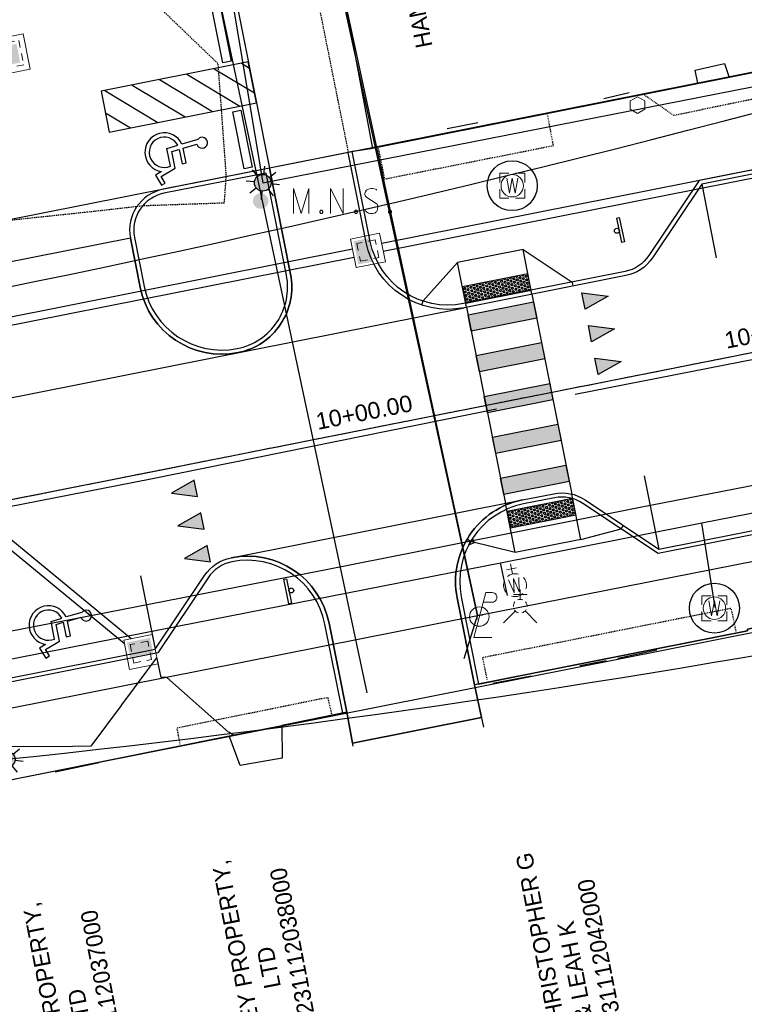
# Model space of a CAD drawing. Header units: feet. Extents: x 1748411 to 1753936, y 447116 to 448712.
# Tile 18 of 35: x 1750516 to 1750603, y 448042 to 448160. Entities that reach past the tile are written whole.
import ezdxf

# ---------------------------------------------------------------- set-up
doc = ezdxf.new("R2010")
doc.units = ezdxf.units.FT
doc.header["$MEASUREMENT"] = 0
for name, pattern in [('CL', [1.9999999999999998, 0.3, -0.15, 1.4, -0.15]), ('conduitpr', [0]), ('drainage01', [1.6, 0.85, -0.75]), ('dsolidcl', [0]), ('elecex', [0]), ('OhDOT_USTN2', [0.10999999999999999, 0.069, -0.04099999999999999]), ('OhDOT_USTN3', [0.22, 0.165, -0.055]), ('OhDOT_USTN5', [0.11, 0.055, -0.055]), ('rowex', [0]), ('waterex', [0])]:
    doc.linetypes.add(name, pattern=pattern)
for name, color, linetype in [('BD_X_Building', 231, 'Continuous'), ('BD_X_Canopy', 2, 'OhDOT_USTN2'), ('DEMO UT_X_Electric_Cells', 1, 'Continuous'), ('DR_P_Cells', 151, 'Continuous'), ('DR_P_Storm_Sewer', 151, 'Continuous'), ('DT_P_Contour_Major', 30, 'Continuous'), ('DT_X_Contour_Major', 132, 'OhDOT_USTN3'), ('LT_P_Conduit', 1, 'conduitpr'), ('LT_P_Poles', 2, 'Continuous'), ('PM_P_CL_Double_Solid', 2, 'dsolidcl'), ('PM_P_Crosswalk', 7, 'Continuous'), ('PM_P_Edge_Line', 7, 'Continuous'), ('PM_P_Parking_Lot_Stall', 7, 'Continuous'), ('PM_X_Surveyed_Line', 1, 'Continuous'), ('PV_P_Curb', 120, 'Continuous'), ('PV_P_Curb_Ramp', 120, 'Continuous'), ('PV_P_EOP', 7, 'Continuous'), ('PV_P_Walk', 231, 'Continuous'), ('PV_X_Driveway', 7, 'OhDOT_USTN5'), ('PV_X_EOP', 7, 'OhDOT_USTN3'), ('RD_X_Cells', 7, 'Continuous'), ('RW_X_CL', 6, 'CL'), ('RW_X_Fee_RW', 6, 'rowex'), ('SH_Text', 7, 'Continuous'), ('SN_P_Signs', 120, 'Continuous'), ('SV_P_Control_Cells_Set', 7, 'Continuous'), ('SV_X_Control_Cells_Found', 7, 'Continuous'), ('UT_X_Electric', 1, 'elecex'), ('UT_X_Misc_Cells', 7, 'Continuous'), ('UT_X_Water', 133, 'waterex'), ('UT_X_Water_Cells', 133, 'Continuous')]:
    doc.layers.add(name, color=color, linetype=linetype)
doc.layers.add('SC_Scratch2', color=1, linetype='Continuous', plot=False)
doc.styles.add('CBUS', font='font31.shx', dxfattribs={"height": 0.1})
doc.styles.add('CoC-LINE', font='romans.shx')
doc.styles.get("Standard").update_dxf_attribs({"font": 'arial.ttf'})
doc.linetypes.add('LITE-SITE-N', pattern='A,0.55,-0.12,["L",CoC-LINE,S=0.07,R=0,X=-0.095,Y=-0.035],0.05', length=0.72)

# ---------------------------------------------------------------- blocks, each defined once
blk = doc.blocks.new('WM')
at = {"layer": 'UT_X_Water_Cells', "color": 133, "linetype": 'Continuous', "lineweight": 0, "flags": 128}
for points in [[(-0.02, 0.075), (-0.075, 0.075), (-0.075, 0.02)], [(0.075, 0.02), (0.075, 0.075), (0.02, 0.075)], [(-0.03333333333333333, 0.045), (-0.01666666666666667, -0.045), (0, 0.045), (0.01666666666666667, -0.045), (0.03333333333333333, 0.045)], [(-0.075, -0.02), (-0.075, -0.075), (-0.02, -0.075)], [(0.02, -0.075), (0.075, -0.075), (0.075, -0.02)]]:
    blk.add_lwpolyline(points, dxfattribs=at)
at = {"layer": 'UT_X_Water_Cells', "color": 133, "linetype": 'Continuous', "lineweight": 0}
blk.add_circle((-1.940255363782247e-14, 0), 0.0675, dxfattribs=at)
blk = doc.blocks.new('PLP')
at = {"layer": 'UT_X_Misc_Cells', "color": 1, "linetype": 'Continuous', "lineweight": 0}
for p, q in [((0.04283333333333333, 0.16), (0.08533333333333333, 0.16)), ((0.02575, 0.09625), (0.08533333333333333, 0.09625))]:
    blk.add_line(p, q, dxfattribs=at)
at = {"layer": 'UT_X_Misc_Cells', "color": 1, "linetype": 'Continuous', "lineweight": 0, "flags": 128}
blk.add_lwpolyline([(0.04283333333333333, 0.16), (-0.0375, -0.14), (0.0825, -0.14)], dxfattribs=at)
at = {"layer": 'UT_X_Misc_Cells', "color": 1, "linetype": 'Continuous', "lineweight": 0}
blk.add_circle((-1.940255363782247e-14, -4.850638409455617e-15), 0.065, dxfattribs=at)
at = {"layer": 'UT_X_Misc_Cells', "color": 1, "linetype": 'Continuous', "lineweight": 0, "extrusion": (0, 0, -1)}
blk.add_arc((-0.08595833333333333, 0.128125), 0.03188112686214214, 88.87669722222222, 271.1233027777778, dxfattribs=at)
blk = doc.blocks.new('*U233', base_point=(1750571.486, 448088.4633, 734.5513999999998))
at = {"color": 0, "linetype": 'ByBlock', "lineweight": -2, "xscale": 17.99963239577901, "yscale": 17.99963239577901, "zscale": 17.99963239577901}
blk.add_blockref('PLP', (1750571.486, 448088.4633, 734.5513999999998), dxfattribs=at)
blk = doc.blocks.new('MNAILS')
at = {"layer": 'SV_P_Control_Cells_Set', "linetype": 'Continuous', "lineweight": 0}
h = blk.add_hatch(color=7, dxfattribs=at)
edge = h.paths.add_edge_path()
edge.add_arc((2.499999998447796e-05, -2.916666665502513e-05), 0.0248708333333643, 0, 360)
at = {"layer": 'SV_P_Control_Cells_Set', "color": 7, "linetype": 'Continuous', "lineweight": 0, "flags": 128}
for points in [[(0.1045201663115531, -0.04002916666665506), (0.1045201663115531, 0.03997083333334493), (0.1298729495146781, -0.04002916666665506), (0.1541234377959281, 0.03997083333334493), (0.1541234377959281, -0.04002916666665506)], [(0.2230211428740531, -0.04002916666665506), (0.2230211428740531, 0.03997083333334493), (0.2643614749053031, -0.04002916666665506), (0.2643614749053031, 0.03997083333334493)], [(0.3718309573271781, 0.03429700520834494), (0.3707286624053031, 0.03555677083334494), (0.3690709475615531, 0.03681653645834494), (0.3641148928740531, 0.03871106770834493), (0.3580479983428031, 0.03997083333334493), (0.3536388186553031, 0.03997083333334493), (0.3519896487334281, 0.03997083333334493), (0.3448204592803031, 0.03807630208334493), (0.3387621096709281, 0.03429700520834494), (0.3348998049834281, 0.02925794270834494), (0.3337975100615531, 0.02421888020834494), (0.3337975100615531, 0.02043958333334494), (0.3348998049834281, 0.01540052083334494), (0.3393089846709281, 0.01099622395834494), (0.3696263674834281, -0.007900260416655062), (0.3723778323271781, -0.01041979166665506), (0.3734801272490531, -0.01293932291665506), (0.3745824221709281, -0.01671861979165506), (0.3745824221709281, -0.02049791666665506), (0.3740355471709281, -0.02427721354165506), (0.3734801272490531, -0.02679674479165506), (0.3723778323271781, -0.02995104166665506), (0.3712755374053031, -0.03247057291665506), (0.3701732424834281, -0.03435533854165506), (0.3685240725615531, -0.03624986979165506), (0.3668663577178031, -0.03750963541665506), (0.3646617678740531, -0.03876940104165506), (0.3630125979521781, -0.03939440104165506), (0.3580479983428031, -0.04002916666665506), (0.3503319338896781, -0.04002916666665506), (0.3453758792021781, -0.03876940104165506), (0.338206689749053, -0.03435533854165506), (0.3337975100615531, -0.03057604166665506)], [(0.1927123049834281, -0.02931627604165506), (0.1954637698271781, -0.02931627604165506), (0.1971214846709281, -0.03057604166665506), (0.1987706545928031, -0.03309557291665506), (0.1987706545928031, -0.03624986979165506), (0.1971214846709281, -0.03876940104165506), (0.1954637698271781, -0.04002916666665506), (0.1927123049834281, -0.04002916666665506), (0.1910545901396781, -0.03876940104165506), (0.1894054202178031, -0.03624986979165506), (0.1894054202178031, -0.03309557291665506), (0.1910545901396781, -0.03057604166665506), (0.1927123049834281, -0.02931627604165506)], [(0.3034886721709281, -0.02931627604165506), (0.3062401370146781, -0.02931627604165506), (0.3078978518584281, -0.03057604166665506), (0.3095470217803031, -0.03309557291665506), (0.3095470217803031, -0.03624986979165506), (0.3078978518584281, -0.03876940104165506), (0.3062401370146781, -0.04002916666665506), (0.3034886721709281, -0.04002916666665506), (0.3018309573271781, -0.03876940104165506), (0.300181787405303, -0.03624986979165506), (0.300181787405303, -0.03309557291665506), (0.3018309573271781, -0.03057604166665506), (0.3034886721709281, -0.02931627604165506)], [(0.4126158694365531, -0.02931627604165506), (0.4153673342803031, -0.02931627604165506), (0.4170250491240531, -0.03057604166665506), (0.4186742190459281, -0.03309557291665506), (0.4186742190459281, -0.03624986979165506), (0.4170250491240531, -0.03876940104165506), (0.4153673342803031, -0.04002916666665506), (0.4126158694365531, -0.04002916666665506), (0.4109581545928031, -0.03876940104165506), (0.4093089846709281, -0.03624986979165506), (0.4093089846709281, -0.03309557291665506), (0.4109581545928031, -0.03057604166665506), (0.4126158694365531, -0.02931627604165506)]]:
    blk.add_lwpolyline(points, dxfattribs=at)
blk = doc.blocks.new('*U164', base_point=(1750545.251, 448138.374, 734.696))
at = {"xscale": 37.50000000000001, "yscale": 37.50000000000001, "zscale": 37.50000000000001}
blk.add_blockref('MNAILS', (1750545.251, 448138.374, 734.696), dxfattribs=at)
blk = doc.blocks.new('POST')
at = {"layer": 'RD_X_Cells', "color": 30, "linetype": 'Continuous', "lineweight": 0, "flags": 128}
blk.add_lwpolyline([(-0.06491666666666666, -0.0375), (0, -0.075), (0.06491666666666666, -0.0375), (0.06491666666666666, 0.0375), (0, 0.075), (-0.06491666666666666, 0.0375), (-0.06491666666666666, -0.0375)], dxfattribs=at)
blk = doc.blocks.new('*U167', base_point=(1750590.475, 448149.8869999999, 734.759))
at = {"layer": 'RD_X_Cells', "color": 0, "linetype": 'ByBlock', "lineweight": -2, "xscale": 13.33333333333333, "yscale": 13.33333333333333, "zscale": 13.33333333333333}
blk.add_blockref('POST', (1750590.475, 448149.8869999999, 734.759), dxfattribs=at)
blk = doc.blocks.new('WGV')
at = {"layer": 'UT_X_Water_Cells', "color": 133, "linetype": 'Continuous', "lineweight": 0}
for p, q in [((0, 0.06999999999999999), (0, 0.1335833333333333)), ((0.03175, 0.1018333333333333), (-0.03183333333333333, 0.1018333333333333))]:
    blk.add_line(p, q, dxfattribs=at)
at = {"layer": 'UT_X_Water_Cells', "color": 133, "linetype": 'Continuous', "lineweight": 0, "flags": 128}
blk.add_lwpolyline([(-0.03183333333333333, 0.041), (-0.01591666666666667, -0.04516666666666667), (0, 0.041), (0.016, -0.04516666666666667), (0.03183333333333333, 0.041)], dxfattribs=at)
at = {"layer": 'UT_X_Water_Cells', "color": 133, "linetype": 'Continuous', "lineweight": 0}
for start, end in [(60.01836111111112, 120.0157416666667), (330.0183611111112, 29.98163888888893), (239.9842583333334, 299.9816388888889)]:
    blk.add_arc((-2.126367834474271e-05, 7.501006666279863e-05), 0.07000065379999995, start, end, dxfattribs=at)
at = {"layer": 'UT_X_Water_Cells', "color": 133, "linetype": 'Continuous', "lineweight": 0, "extrusion": (0, 0, -1)}
blk.add_arc((2.126367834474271e-05, 7.501006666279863e-05), 0.07000065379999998, 330.0183611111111, 29.98163888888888, dxfattribs=at)
blk = doc.blocks.new('*U137', base_point=(1750575.778, 448092.2359999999, 734.155))
at = {"xscale": 19.65515260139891, "yscale": 19.65515260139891, "zscale": 9.827576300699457, "rotation": 12.11455903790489}
blk.add_blockref('WGV', (1750575.778, 448092.2359999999, 734.155), dxfattribs=at)
blk = doc.blocks.new('FH')
at = {"layer": 'UT_X_Water_Cells', "color": 133, "linetype": 'Continuous', "lineweight": 0}
for p, q in [((0.05991666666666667, 0.1031666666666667), (-0.06008333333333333, 0.1031666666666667)), ((-8.333333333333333e-05, 0.06016666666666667), (-8.333333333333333e-05, 0.1461666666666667)), ((-0.04233333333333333, -0.04241666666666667), (-0.1463333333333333, -0.1463333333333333)), ((0.04225, -0.04241666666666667), (0.14625, -0.1463333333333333))]:
    blk.add_line(p, q, dxfattribs=at)
for start, end in [(140.0209916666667, 184.0629333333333), (68.13946111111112, 112.0379833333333), (356.016475, 39.98885277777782), (211.8787722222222, 255.8479305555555), (283.8238944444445, 329.9096694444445)]:
    blk.add_arc((0, 0), 0.06, start, end, dxfattribs=at)
blk = doc.blocks.new('*U138', base_point=(1750576.398, 448089.7139999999, 734.6179999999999))
at = {"xscale": 13.67521367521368, "yscale": 13.67521367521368, "zscale": 13.67521367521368}
blk.add_blockref('FH', (1750576.398, 448089.7139999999, 734.6179999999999), dxfattribs=at)
blk = doc.blocks.new('*U293')
at = {"color": 0}
blk.add_lwpolyline([(-1.864209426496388, -0.8801836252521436), (-0.3051270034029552, -8.726791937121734), (-1.285953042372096, -8.92167724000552), (-2.845035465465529, -1.07506892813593)], close=True, dxfattribs=at)
blk = doc.blocks.new('*U313')
at = {"color": 0}
blk.add_lwpolyline([(-1.864209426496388, -0.8801836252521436), (-0.5000123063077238, -7.745965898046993), (-1.480838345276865, -7.94085120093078), (-2.845035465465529, -1.07506892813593)], close=True, dxfattribs=at)
blk = doc.blocks.new('*U316')
at = {"color": 0}
blk.add_lwpolyline([(-0.01416300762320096, -0.07959263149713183), (-0.04490728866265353, 0.06722286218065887), (-0.0299963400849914, 0.07034532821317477), (0.0007479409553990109, -0.07647016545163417)], close=True, dxfattribs=at)
blk.add_ellipse((0, 0), major_axis=(-0.00573394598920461, -0.01379737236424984), ratio=0.9999999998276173, start_param=0.6002916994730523, end_param=6.883477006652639, dxfattribs=at)
blk = doc.blocks.new('*U317')
at = {"color": 0}
blk.add_lwpolyline([(0.01391906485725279, 0.07963565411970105), (0.04511305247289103, -0.06708494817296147), (0.03021174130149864, -0.07025308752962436), (-0.0009822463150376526, 0.07646751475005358)], close=True, dxfattribs=at)
blk.add_ellipse((0, 0), major_axis=(0.005691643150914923, 0.01381487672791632), ratio=0.9999999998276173, start_param=0.6002916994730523, end_param=6.883477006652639, dxfattribs=at)
blk = doc.blocks.new('*U295')
at = {"color": 0}
for points in [[(-10.94042592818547, -9.639655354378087), (-11.41089489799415, -8.863980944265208), (-9.748735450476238, -7.855833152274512), (-10.14805833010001, -5.846106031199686), (-9.273720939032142, -5.591458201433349), (-8.92895989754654, -7.326584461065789), (-8.420499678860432, -7.225555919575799), (-8.774099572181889, -5.445945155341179), (-7.150330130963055, -4.973027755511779, 4.260145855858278), (-7.048000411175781, -4.40328549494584), (-8.93961243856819, -4.954211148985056, 1.676190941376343), (-11.39252514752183, -8.246537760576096), (-12.12297682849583, -8.689577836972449), (-11.38366844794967, -9.908494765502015)], [(-9.444847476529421, -5.101359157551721, 2.30371549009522), (-10.32793661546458, -7.600834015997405), (-10.74909415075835, -5.481216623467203)]]:
    blk.add_lwpolyline(points, format="xyb", close=True, dxfattribs=at)
blk = doc.blocks.new('*U310')
h = blk.add_hatch()
h.set_pattern_fill('HEX', color=0, scale=0.9999999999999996, angle=-0.4128141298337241)
h.set_pattern_definition([(359.5871858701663, (3.999896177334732, -0.02881961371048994), (0.001559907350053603, 0.2165007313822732), [0.125, -0.2499999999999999]), (119.5871858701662, (3.999896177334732, -0.02881961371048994), (-0.1882750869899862, -0.1068994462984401), [0.1249999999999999, -0.2499999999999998]), (59.58718587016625, (4.124892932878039, -0.02972022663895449), (-0.1867151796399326, 0.1096012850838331), [0.1249999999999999, -0.2499999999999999])])
h.paths.add_polyline_path([(0, 0), (7.999792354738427, -0.05763922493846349), (8.01420216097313, 1.942308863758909), (0.01440980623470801, 1.999948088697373)])
at = {"color": 0}
blk.add_lwpolyline([(0, 0), (7.999792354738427, -0.05763922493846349), (8.01420216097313, 1.942308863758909), (0.01440980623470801, 1.999948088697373)], close=True, dxfattribs=at)
blk = doc.blocks.new('LITE-POLE-N')
blk.add_hatch(color=256).paths.add_polyline_path([(1, 0, 1), (-1, 0, 1)])
for p, q in [((-1.414213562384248, 1.414213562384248), (-0.7071067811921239, 0.7071067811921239)), ((0, 1.999999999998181), (0, 0.9999999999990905)), ((0.70710694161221, 0.7071066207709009), (1.414213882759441, 1.414213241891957)), ((-1.000000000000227, -2.265460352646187e-07), (-2.000000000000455, -4.539060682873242e-07)), ((-0.7071066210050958, -0.7071069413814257), (-1.414213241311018, -1.414213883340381)), ((0, -0.9999999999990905), (0, -2.000000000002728)), ((0.7071067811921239, -0.7071067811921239), (1.414213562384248, -1.414213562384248)), ((1.000000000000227, -2.268961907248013e-07), (2.000000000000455, -4.53205757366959e-07))]:
    blk.add_line(p, q)
blk.add_circle((0, 0), 1)
blk = doc.blocks.new('CB3A-P')
at = {"layer": 'Defpoints', "color": 20, "linetype": 'drainage01', "lineweight": 0}
blk.add_lwpolyline([(1.083331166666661, 1.12499774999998), (-1.083331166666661, 1.12499774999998), (-1.083331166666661, -1.12499774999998), (1.083331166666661, -1.12499774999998), (1.083331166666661, 1.12499774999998)], close=True, dxfattribs=at)
at = {"layer": 'DR_P_Cells', "color": 151, "linetype": 'Continuous', "lineweight": 13, "flags": 128}
blk.add_lwpolyline([(-1.749996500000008, 1.791663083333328), (1.749996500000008, 1.791663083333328), (1.749996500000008, -1.791663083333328), (-1.749996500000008, -1.791663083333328), (-1.749996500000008, 1.791663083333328)], close=True, dxfattribs=at)
at = {"layer": 'DR_P_Cells', "color": 151, "linetype": 'Continuous', "lineweight": 0, "extrusion": (0, 0, -1)}
blk.add_solid([(1.416663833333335, 0.3749992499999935), (-1.416663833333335, 0.3749992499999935), (1.416663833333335, -1.458330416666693), (-1.416663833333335, -1.458330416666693)], dxfattribs=at)
blk = doc.blocks.new('CB23-P')
at = {"layer": 'Defpoints', "color": 20, "linetype": 'drainage01', "lineweight": 0}
blk.add_lwpolyline([(-1.499996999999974, 1.499580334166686), (1.499997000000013, 1.499580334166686), (1.499997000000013, -1.50041366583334), (-1.499996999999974, -1.50041366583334), (-1.499996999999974, 1.499580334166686)], close=True, dxfattribs=at)
at = {"layer": 'DR_P_Cells', "color": 151, "linetype": 'Continuous', "lineweight": 13, "flags": 128}
blk.add_lwpolyline([(-2.166662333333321, 2.166245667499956), (2.16666233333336, 2.166245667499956), (2.16666233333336, -2.167078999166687), (-2.166662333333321, -2.167078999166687), (-2.166662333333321, 2.166245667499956)], close=True, dxfattribs=at)
at = {"layer": 'DR_P_Cells', "color": 151, "linetype": 'Continuous', "lineweight": 0, "extrusion": (0, 0, -1)}
blk.add_solid([(1.14583104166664, 1.145414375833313), (-1.145831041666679, 1.145414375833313), (1.14583104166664, -1.146247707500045), (-1.145831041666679, -1.146247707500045)], dxfattribs=at)

msp = doc.modelspace()

# ---------------------------------------------------------------- hatches: boundary and pattern name
at = {"layer": 'PM_P_Crosswalk'}
h = msp.add_hatch(color=256, dxfattribs=at)
h.dxf.hatch_style = 1
h.paths.add_polyline_path([(1750578.375164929, 448124.3080690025), (1750570.528556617, 448122.7489865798), (1750570.138786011, 448124.7106386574), (1750577.985394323, 448126.2697210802)])
h = msp.add_hatch(color=256, dxfattribs=at)
h.dxf.hatch_style = 1
h.paths.add_polyline_path([(1750580.324017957, 448114.4998086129), (1750572.477409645, 448112.9407261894), (1750572.087639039, 448114.9023782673), (1750579.934247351, 448116.4614606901)])
h.paths.add_polyline_path([(1750579.349591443, 448119.4039388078), (1750571.502983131, 448117.8448563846), (1750571.113212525, 448119.8065084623), (1750578.959820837, 448121.365590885)])
h = msp.add_hatch(color=256, dxfattribs=at)
h.dxf.hatch_style = 1
h.paths.add_polyline_path([(1750582.272870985, 448104.6915482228), (1750574.426262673, 448103.1324658), (1750574.036492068, 448105.0941178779), (1750581.883100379, 448106.6532003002)])
h.paths.add_polyline_path([(1750581.298444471, 448109.5956784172), (1750573.451836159, 448108.0365959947), (1750573.062065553, 448109.9982480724), (1750580.908673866, 448111.5573304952)])
at = {"layer": 'PM_P_Parking_Lot_Stall'}
h = msp.add_hatch(dxfattribs=at)
h.set_pattern_fill('ANSI31', color=256, scale=18, angle=104)
h.set_pattern_definition([(149, (0, 0), (-1.158835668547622, -1.928626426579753), [])])
h.paths.add_polyline_path([(1750543.764242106, 448155.0723936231), (1750526.109373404, 448151.5644581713), (1750527.083799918, 448146.6603279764), (1750544.73866862, 448150.1682634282)])
at = {"layer": 'SH_Text'}
h = msp.add_hatch(color=256, dxfattribs=at)
h.dxf.hatch_style = 1
h.paths.add_polyline_path([(1750586.933061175, 448126.9460689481), (1750584.185468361, 448125.3805870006), (1750583.795697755, 448127.3422390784)])
h = msp.add_hatch(color=256, dxfattribs=at)
h.dxf.hatch_style = 1
h.paths.add_polyline_path([(1750587.712602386, 448123.0227647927), (1750584.965009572, 448121.4572828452), (1750584.575238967, 448123.418934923)])
h = msp.add_hatch(color=256, dxfattribs=at)
h.dxf.hatch_style = 1
h.paths.add_polyline_path([(1750588.492143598, 448119.0994606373), (1750585.744550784, 448117.5339786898), (1750585.354780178, 448119.4956307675)])
h = msp.add_hatch(color=256, dxfattribs=at)
h.dxf.hatch_style = 1
h.paths.add_polyline_path([(1750534.54031193, 448103.2817534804), (1750537.67767535, 448102.8855833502), (1750537.287904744, 448104.8472354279)])
h = msp.add_hatch(color=256, dxfattribs=at)
h.dxf.hatch_style = 1
h.paths.add_polyline_path([(1750535.319853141, 448099.3584493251), (1750538.457216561, 448098.9622791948), (1750538.067445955, 448100.9239312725)])
h = msp.add_hatch(color=256, dxfattribs=at)
h.dxf.hatch_style = 1
h.paths.add_polyline_path([(1750536.099394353, 448095.4351451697), (1750539.236757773, 448095.0389750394), (1750538.846987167, 448097.0006271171)])

# ---------------------------------------------------------------- linework, layer by layer
at = {"color": 7, "linetype": 'Continuous', "lineweight": -3, "flags": 128}
msp.add_lwpolyline([(1749575.901489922, 447923.1229830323), (1750278.466880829, 448054.4235314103), (1750351.0686414, 448069.8854826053), (1750790.007110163, 448157.1003943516, 0.00409262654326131), (1750793.213049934, 448157.7647211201), (1750938.258554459, 448189.0610228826, 0.01292986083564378), (1750948.308282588, 448191.5029956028), (1751026.944275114, 448212.7782244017)], format="xyb", dxfattribs=at)
at = {"layer": 'BD_X_Building', "flags": 128}
for points in [[(1750553.49, 448202.958), (1750547.995, 448201.8979999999), (1750558.683, 448144.6709999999)], [(1750622.151, 448086.8219999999), (1750621.434, 448090.221), (1750619.855, 448090.3169999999), (1750619.827, 448090.097), (1750603.666, 448086.965), (1750603.658, 448086.7559999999), (1750570.909, 448080.2569999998)], [(1750570.909, 448080.2569999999), (1750571.992, 448075.199)], [(1750555.583217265, 448076.9678403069), (1750547.771, 448075.3739999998), (1750547.838, 448071.4509999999)], [(1750556.344, 448072.9069999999), (1750555.583, 448076.9689999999)], [(1750469.038, 448059.5490000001), (1750541.483, 448074.1459999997)], [(1750547.838, 448071.4509999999), (1750542.801, 448070.5809999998), (1750541.483, 448074.1459999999)]]:
    msp.add_lwpolyline(points, dxfattribs=at)
at = {"layer": 'BD_X_Building'}
for points in [[(1750597.706, 448152.5180000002), (1750597.399999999, 448154.0890000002), (1750600.904999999, 448154.889), (1750601.435, 448153.3190000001)], [(1750586.422, 448150.6859999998), (1750589.473999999, 448151.3930000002)], [(1750571.33, 448147.781), (1750567.639, 448147.051)], [(1750588.106, 448083.477), (1750592.797999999, 448084.4569999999)], [(1750583.566, 448082.5959999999), (1750586.707, 448083.2039999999)], [(1750573.120999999, 448080.4539999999), (1750577.697, 448081.3480000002)], [(1750520.571, 448069.8279999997), (1750525.851, 448070.9440000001)]]:
    msp.add_lwpolyline(points, dxfattribs=at)
at = {"layer": 'BD_X_Canopy', "flags": 128}
for points in [[(1750623.461999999, 448157.7859999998), (1750621.572, 448154.1830000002), (1750594.841, 448148.639), (1750591.329, 448151.0729999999)], [(1750579.648, 448148.764), (1750580.35, 448144.9890000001), (1750560.147, 448140.9869999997), (1750559.381999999, 448144.7310000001)], [(1750572.432, 448080.8959999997), (1750571.901, 448083.5600000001), (1750601.684, 448089.4810000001), (1750602.267, 448086.7110000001)], [(1750553.79, 448076.7599999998), (1750553.325999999, 448078.7369999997), (1750535.194, 448075.0759999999), (1750535.549000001, 448073.1179999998)]]:
    msp.add_lwpolyline(points, dxfattribs=at)
at = {"layer": 'DR_P_Storm_Sewer', "color": 151, "linetype": 'Continuous', "lineweight": -3}
for p, q in [((1750659.387547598, 448153.0672652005), (1750559.770104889, 448133.2758468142)), ((1750659.564589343, 448152.0828941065), (1750559.965716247, 448132.2951650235)), ((1750556.255487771, 448132.5774916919), (1750490.600476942, 448119.5301233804)), ((1750556.451099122, 448131.5968099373), (1750490.795362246, 448118.5492973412)), ((1750528.898270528, 448085.1841863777), (1750490.135029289, 448117.1011255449)), ((1750529.724068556, 448085.7995993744), (1750490.960827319, 448117.7165385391))]:
    msp.add_line(p, q, dxfattribs=at)
at = {"layer": 'DT_P_Contour_Major', "color": 30, "linetype": 'Continuous', "lineweight": -3, "elevation": 735, "flags": 128}
msp.add_lwpolyline([(1750570.419595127, 448097.5125775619), (1750570.417305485, 448097.5087611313), (1750570.287008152, 448097.2345192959), (1750570.273547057, 448097.2094558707), (1750570.204109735, 448097.0296476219), (1750570.507528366, 448097.1889996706), (1750570.898585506, 448097.3793562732), (1750570.675790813, 448097.8365046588), (1750570.419595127, 448097.5125775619)], close=True, dxfattribs=at)
msp.add_lwpolyline([(1750541.996936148, 448074.1403858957), (1750541.996368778, 448074.1413309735), (1750541.942284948, 448074.2314193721), (1750541.519696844, 448074.5527536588), (1750541.369687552, 448074.5828556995), (1750534.006389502, 448081.1613647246), (1750533.318065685, 448081.1295992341), (1750532.813870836, 448083.4368702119), (1750532.724966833, 448083.4609282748), (1750532.706122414, 448083.4660281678), (1750530.75031646, 448080.8289909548), (1750529.379963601, 448078.9813447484), (1750528.526694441, 448077.8308665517), (1750528.526648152, 448077.8307175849), (1750528.526629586, 448077.8306578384), (1750528.51406121, 448077.790210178), (1750524.857347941, 448072.8834206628), (1750522.67940453, 448072.8672489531), (1750514.676879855, 448072.807828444)], dxfattribs=at)
at = {"layer": 'DT_X_Contour_Major', "color": 132, "linetype": 'OhDOT_USTN3', "lineweight": -3, "elevation": 735, "flags": 128}
msp.add_lwpolyline([(1750360.611864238, 448256.5726953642), (1750337.98326572, 448251.3100608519), (1750338.043616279, 448251.2847790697), (1750338.28295, 448251.17305), (1750355.702729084, 448253.4874581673), (1750367.590747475, 448254.3263686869), (1750375.366833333, 448246.8953333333), (1750377.793529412, 448245.5120294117), (1750379.36365, 448242.0568499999), (1750375.880245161, 448237.0178967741), (1750375.291, 448237.3558981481), (1750374.595151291, 448237.2220756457), (1750342.692777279, 448233.1009297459), (1750338.331, 448229.5941865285), (1750330.365207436, 448219.7690528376), (1750333.807182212, 448199.1345900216), (1750335.276166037, 448179.9813830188), (1750337.515883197, 448160.7363053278), (1750338.638335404, 448151.6335807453), (1750338.336424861, 448146.1391576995), (1750339.558813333, 448137.3280266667), (1750340.277191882, 448132.6297047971), (1750340.820396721, 448129.8824852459), (1750340.857205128, 448129.6314871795), (1750338.960386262, 448128.4827421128), (1750339.084949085, 448112.7583153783), (1750341.008003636, 448111.681010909), (1750341.78884918, 448108.8279606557), (1750344.550260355, 448106.4570887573), (1750344.630358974, 448106.3817948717), (1750345.025375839, 448104.9408107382), (1750345.061146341, 448104.8564878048), (1750345.968671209, 448103.8158006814), (1750346.032713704, 448103.7283242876), (1750347.125208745, 448102.7934019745), (1750347.161210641, 448102.7641807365), (1750347.190819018, 448102.7563987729), (1750348.155769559, 448102.4812916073), (1750348.487030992, 448102.5560072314), (1750349.532811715, 448102.8116192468), (1750350.871428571, 448100.6877919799), (1750352.552838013, 448100.0069697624), (1750353.367559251, 448099.865047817), (1750363.969419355, 448102.3492473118), (1750383.204227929, 448105.6224751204), (1750396.744947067, 448107.6767753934), (1750410.354542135, 448110.6808749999), (1750410.346821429, 448110.8487142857), (1750415.355275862, 448107.9503793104), (1750417.046022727, 448108.4032613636), (1750433.167038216, 448110.6026624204), (1750433.527638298, 448111.7050851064), (1750445.203395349, 448116.1852093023), (1750480.509148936, 448123.0422978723), (1750484.071679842, 448124.527715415), (1750482.955440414, 448124.6264870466), (1750494.329349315, 448127.5376986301), (1750493.6012, 448130.135), (1750499.902532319, 448133.2383916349), (1750501.109669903, 448134.4765242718), (1750502.037656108, 448136.1085022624), (1750512.889272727, 448135.844), (1750525.505270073, 448137.1800729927), (1750531.165673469, 448137.8269387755), (1750540.901490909, 448138.1637), (1750541.123154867, 448141.458699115), (1750540.15179717, 448154.8406745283), (1750520.105268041, 448174.1168419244), (1750519.713, 448176.1281232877), (1750521.284893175, 448216.7254510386), (1750520.365194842, 448221.0639226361), (1750518.7705625, 448230.73678125), (1750514.112243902, 448235.1032357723), (1750483.465925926, 448259.7063703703), (1750479.701072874, 448258.8213643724), (1750478.225948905, 448258.3861824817), (1750477.928233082, 448259.7697969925), (1750471.301114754, 448261.3734098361), (1750468.32875, 448261.2055), (1750432.875139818, 448254.7587234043), (1750425.339882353, 448251.9602941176), (1750397.761676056, 448249.4602816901), (1750409.621608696, 448256.6656521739), (1750430.298468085, 448261.6443617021), (1750444.806744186, 448269.7686899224), (1750464.493043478, 448274.923347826), (1750459.477099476, 448277.0480628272), (1750461.076307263, 448279.8856312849)], dxfattribs=at)
at = {"layer": 'LT_P_Conduit', "linetype": 'LITE-SITE-N'}
msp.add_lwpolyline([(1750472.625, 448261.25), (1750513.375, 448269.59375), (1750522, 448258.1875), (1750534, 448209.3125), (1750545.5, 448140.5625), (1750644, 448159.875)], dxfattribs=at)
for centre, radius, start, end in [((1750185.958859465, 449739.4761050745), 1644.675390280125, 276.1751998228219, 286.1751998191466), ((1750371.93742906, 449428.2383413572), 1364.404898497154, 276.0046574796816, 286.0046574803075)]:
    msp.add_arc(centre, radius, start, end, dxfattribs=at)
at = {"layer": 'PM_P_CL_Double_Solid'}
for p, q in [((1750587.901088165, 448116.9429232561), (1750745.621323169, 448148.2811570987)), ((1750370.308995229, 448073.7084461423), (1750534.93648206, 448106.4191169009))]:
    msp.add_line(p, q, dxfattribs=at)
at = {"layer": 'PM_P_Crosswalk'}
for points in [[(1750577.806175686, 448127.1716993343), (1750582.572821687, 448103.1819451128)], [(1750569.959567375, 448125.6126169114), (1750574.679940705, 448101.8557455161)]]:
    msp.add_lwpolyline(points, dxfattribs=at)
at = {"layer": 'PM_P_Edge_Line'}
for points in [[(1750578.375164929, 448124.3080690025), (1750570.528556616, 448122.7489865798), (1750570.138786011, 448124.7106386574), (1750577.985394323, 448126.2697210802)], [(1750579.349591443, 448119.4039388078), (1750571.502983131, 448117.8448563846), (1750571.113212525, 448119.8065084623), (1750578.959820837, 448121.365590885)], [(1750579.349591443, 448119.4039388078), (1750571.502983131, 448117.8448563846), (1750571.113212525, 448119.8065084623), (1750578.959820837, 448121.365590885)], [(1750580.324017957, 448114.4998086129), (1750572.477409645, 448112.9407261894), (1750572.087639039, 448114.9023782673), (1750579.934247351, 448116.4614606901)], [(1750581.298444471, 448109.5956784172), (1750573.451836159, 448108.0365959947), (1750573.062065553, 448109.9982480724), (1750580.908673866, 448111.5573304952)], [(1750582.272870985, 448104.6915482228), (1750574.426262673, 448103.1324658), (1750574.036492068, 448105.0941178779), (1750581.883100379, 448106.6532003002)]]:
    msp.add_lwpolyline(points, close=True, dxfattribs=at)
at = {"layer": 'PM_P_Parking_Lot_Stall'}
msp.add_lwpolyline([(1750543.764242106, 448155.0723936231), (1750526.109373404, 448151.5644581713), (1750527.083799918, 448146.6603279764), (1750544.73866862, 448150.1682634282)], close=True, dxfattribs=at)
for points in [[(1750598.17472783, 448140.3947694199), (1750599.928695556, 448131.567335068)], [(1750591.290242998, 448105.3817461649), (1750593.044210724, 448096.5543118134)], [(1750530.840088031, 448093.3705981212), (1750532.594055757, 448084.5431637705)]]:
    msp.add_lwpolyline(points, dxfattribs=at)
at = {"layer": 'PM_X_Surveyed_Line', "flags": 128}
for points in [[(1751026.771, 448213.3074999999), (1750975.082, 448199.767), (1750925.46, 448187.302), (1750875.24, 448175.5867999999), (1750834.293, 448166.6902), (1750750.155, 448148.9164), (1750722.404, 448142.8941999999), (1750674.685, 448133.2785), (1750626.69, 448123.7103), (1750582.979, 448115.1474)], [(1750573.537, 448113.3930999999), (1750532.055, 448104.9568), (1750486.082, 448095.9773), (1750436.988, 448086.3418999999), (1750388.578, 448076.8962), (1750364.715, 448072.0493)]]:
    msp.add_lwpolyline(points, dxfattribs=at)
at = {"layer": 'PV_P_Curb'}
for points in [[(1750681.237674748, 448169.1335533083), (1750680.747261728, 448169.0361106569), (1750682.891000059, 448158.2470242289, -0.414213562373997), (1750675.424563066, 448147.0777664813, -0.1989123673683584), (1750672.046731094, 448147.7503930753), (1750663.014939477, 448153.7879744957), (1750597.874149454, 448140.8448203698), (1750591.836568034, 448131.813028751, -0.198912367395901), (1750588.972461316, 448129.9001596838), (1750569.574563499, 448126.045892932, -0.4138443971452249), (1750558.407646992, 448133.5005855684), (1750556.247804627, 448144.2994872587), (1750555.757546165, 448144.2012698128)], [(1750680.1700686, 448102.2795138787), (1750678.150253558, 448112.4449145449, 0.4142135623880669), (1750666.980995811, 448119.9113515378, 0.1989123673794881), (1750664.116889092, 448117.9984824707), (1750658.079307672, 448108.9666908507), (1750592.938517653, 448096.0235367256), (1750583.906726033, 448102.061118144, 0.1989123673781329), (1750580.52889406, 448102.7337447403), (1750576.78622884, 448101.9900955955, 0.4142135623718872), (1750569.319791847, 448090.820837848), (1750571.39869238, 448080.3580695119), (1750570.908220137, 448080.2606048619)], [(1750555.583217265, 448076.9678403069), (1750555.092341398, 448076.8676923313), (1750552.965580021, 448087.5713365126, 0.4142135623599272), (1750541.796322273, 448095.0377735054, 0.1989123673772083), (1750538.932215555, 448093.1249044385), (1750532.894634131, 448084.0931128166), (1750382.059124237, 448054.122839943), (1750354.709012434, 448048.6885074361, 0.4125624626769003), (1750347.23228085, 448037.5718361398), (1750348.826570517, 448029.3043452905)]]:
    msp.add_lwpolyline(points, format="xyb", dxfattribs=at)
msp.add_lwpolyline([(1750548.340846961, 448129.4734739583), (1750545.904780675, 448141.7337994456), (1750533.644455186, 448139.2977331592, 0.4142135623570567), (1750530.107721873, 448134.0070321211), (1750531.277033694, 448128.1220758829, 0.414213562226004), (1750542.446291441, 448120.6556388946, 0.4142135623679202)], format="xyb", close=True, dxfattribs=at)
at = {"layer": 'PV_P_EOP'}
for points in [[(1750524.470597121, 448252.1741714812), (1750511.719858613, 448249.6406625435, -0.4142135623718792), (1750505.841301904, 448253.5703662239), (1750504.41544183, 448260.7464881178, -0.4155660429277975), (1750512.320139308, 448272.5124918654), (1750515.242660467, 448273.0791738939, -0.412862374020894), (1750521.098572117, 448269.1450250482), (1750524.470597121, 448252.1741714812), (1750546.297751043, 448142.3216551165)], [(1750732.397424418, 448179.2987435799), (1750681.237674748, 448169.1335533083), (1750683.381413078, 448158.3444668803, -0.4142135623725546), (1750675.522005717, 448146.5873534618, -0.1989123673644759), (1750671.768859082, 448147.3347163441), (1750662.909246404, 448153.2571994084), (1750598.174727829, 448140.3947694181), (1750592.252244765, 448131.5351567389, -0.1989123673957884), (1750589.069903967, 448129.4097466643), (1750569.67200615, 448125.5554799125, -0.4138443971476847), (1750557.917357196, 448133.4025247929), (1750555.757546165, 448144.2012698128), (1750546.297751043, 448142.3216551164)], [(1750382.16481731, 448054.6536150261), (1750532.594055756, 448084.5431637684), (1750538.516538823, 448093.4027764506, -0.1989123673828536), (1750541.698879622, 448095.5281865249, -0.4142135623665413), (1750553.45599304, 448087.668779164), (1750555.583217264, 448076.9678403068), (1750556.275339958, 448073.2734876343), (1750571.745800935, 448076.348838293), (1750570.908220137, 448080.2606048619), (1750568.829378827, 448090.7233951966, -0.4142135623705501), (1750576.688786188, 448102.480508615), (1750580.431451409, 448103.2241577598, -0.1989123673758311), (1750584.184598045, 448102.4767948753), (1750593.044210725, 448096.5543118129), (1750657.778729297, 448109.4167418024), (1750663.701212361, 448118.2763544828, -0.1989123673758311), (1750666.883553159, 448120.4017645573, -0.4142135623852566), (1750678.640666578, 448112.5423571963), (1750680.784404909, 448101.753270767), (1750705.504544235, 448106.6650406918)]]:
    msp.add_lwpolyline(points, format="xyb", dxfattribs=at)
msp.add_lwpolyline([(1750548.83125998, 448129.5709166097), (1750546.297751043, 448142.3216551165), (1750533.547012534, 448139.7881461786, 0.4142135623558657), (1750529.617308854, 448133.9095894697), (1750530.786620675, 448128.0246332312, 0.414213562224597), (1750542.543734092, 448120.1652258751), (1750542.543734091, 448120.165225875, 0.4142135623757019)], format="xyb", close=True, dxfattribs=at)
at = {"layer": 'PV_P_Walk'}
for points in [[(1750680.747261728, 448169.0361106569), (1750558.683, 448144.6709999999), (1750556.247804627, 448144.2994872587)], [(1750576.73430652, 448132.5662425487), (1750568.887698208, 448131.0071601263)], [(1750577.806175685, 448127.1716993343), (1750576.73430652, 448132.5662425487)], [(1750576.73430652, 448132.5662425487), (1750582.612863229, 448128.6365388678), (1750582.710305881, 448128.1461258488)], [(1750568.887698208, 448131.0071601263), (1750564.714782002, 448126.3526525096), (1750564.55644668, 448125.8783847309)], [(1750569.959567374, 448125.6126169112), (1750568.887698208, 448131.0071601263)], [(1750583.655830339, 448097.7313386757), (1750582.572821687, 448103.1819451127)], [(1750571.403620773, 448080.3590488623), (1750577.160799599, 448081.4976621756), (1750603.658, 448086.7559999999), (1750603.666, 448086.965), (1750619.827, 448090.097), (1750619.855, 448090.3169999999), (1750621.434, 448090.221), (1750622.151, 448086.8219999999), (1750655.813, 448093.949), (1750655.169, 448097.269), (1750657.081, 448097.519), (1750657.71, 448095.0389999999), (1750679.878289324, 448099.0921950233), (1750679.354, 448102.1589999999), (1750680.170068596, 448102.2795138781)], [(1750575.809222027, 448096.1722562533), (1750574.679940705, 448101.8557455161)], [(1750583.655830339, 448097.7313386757), (1750588.503880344, 448098.9880076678), (1750588.781752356, 448099.4036843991)], [(1750575.809222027, 448096.1722562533), (1750570.449709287, 448097.4896960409), (1750570.018765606, 448097.7432459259)], [(1750583.655830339, 448097.7313386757), (1750575.809222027, 448096.1722562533)], [(1750361.021608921, 448031.6560169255), (1750359.839, 448037.725), (1750361.51, 448037.98), (1750385.693161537, 448042.8211819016), (1750386.249396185, 448040.0217433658), (1750392.325999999, 448041.2510000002), (1750391.700741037, 448044.1851785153), (1750393.396, 448044.3590000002), (1750397.145, 448045.0980000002), (1750400.984, 448045.9350000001), (1750425.904999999, 448051.0159999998), (1750451.846, 448056.1170000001), (1750460.712, 448057.9220000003), (1750469.038, 448059.5490000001), (1750541.483, 448074.1459999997), (1750547.771, 448075.374), (1750555.092341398, 448076.8676923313)]]:
    msp.add_lwpolyline(points, dxfattribs=at)
at = {"layer": 'PV_X_Driveway', "linetype": 'ByBlock'}
msp.add_lwpolyline([(1750569.67200615, 448125.5554799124, -0.4138443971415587), (1750557.917357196, 448133.4025247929), (1750555.757546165, 448144.2012698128), (1750546.297751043, 448142.3216551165), (1750548.83125998, 448129.5709166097, -0.4142135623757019), (1750542.543734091, 448120.165225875), (1750542.543734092, 448120.1652258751, -0.414213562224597), (1750530.786620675, 448128.0246332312), (1750529.617308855, 448133.9095894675), (1750510.000788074, 448130.0118834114), (1750511.170099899, 448124.1269271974, -0.4142135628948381), (1750503.310692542, 448112.369813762), (1750569.67200615, 448125.5554799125)], format="xyb", close=True, dxfattribs=at)
msp.add_lwpolyline([(1750541.698879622, 448095.5281865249), (1750576.688786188, 448102.480508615, 0.4142135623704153), (1750568.829378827, 448090.7233951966), (1750570.908220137, 448080.2606048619), (1750571.745800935, 448076.348838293), (1750556.275339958, 448073.2734876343), (1750555.583217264, 448076.9678403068), (1750553.45599304, 448087.668779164, 0.4142135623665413), (1750541.698879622, 448095.528186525)], format="xyb", dxfattribs=at)
at = {"layer": 'PV_X_EOP', "flags": 128}
for points in [[(1750547.995, 448201.8979999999), (1750544.524, 448201.193), (1750548.789, 448179.043), (1750555.753, 448144.2239999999)], [(1750558.683, 448144.6709999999), (1750555.753, 448144.2239999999)]]:
    msp.add_lwpolyline(points, dxfattribs=at)
at = {"layer": 'RW_X_CL'}
msp.add_line((1750321.031783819, 448063.9173069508), (1750791.612798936, 448157.4194368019), dxfattribs=at)
at = {"layer": 'RW_X_Fee_RW'}
msp.add_lwpolyline([(1750752.926303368, 448183.3777307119), (1750347.150912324, 448102.7521591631), (1750322.156329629, 448232.3662988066), (1750727.650135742, 448312.9359208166)], close=True, dxfattribs=at)
msp.add_lwpolyline([(1750421.269276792, 447718.3973507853), (1750359.648203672, 448037.9450893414), (1750765.564387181, 448118.5986356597)], dxfattribs=at)
at = {"layer": 'SC_Scratch2'}
for centre in [(1750575.442116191, 448140.2133669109, 734.4281272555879), (1750599.697174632, 448089.4715317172, 734.5897468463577)]:
    msp.add_circle(centre, 3, dxfattribs=at)
at = {"layer": 'SH_Text'}
for points in [[(1750586.933061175, 448126.9460689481), (1750584.185468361, 448125.3805870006), (1750583.795697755, 448127.3422390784)], [(1750587.712602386, 448123.0227647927), (1750584.965009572, 448121.4572828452), (1750584.575238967, 448123.418934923)], [(1750588.492143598, 448119.0994606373), (1750585.744550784, 448117.5339786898), (1750585.354780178, 448119.4956307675)], [(1750534.54031193, 448103.2817534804), (1750537.67767535, 448102.8855833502), (1750537.287904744, 448104.8472354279)], [(1750535.319853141, 448099.3584493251), (1750538.457216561, 448098.9622791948), (1750538.067445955, 448100.9239312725)], [(1750536.099394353, 448095.4351451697), (1750539.236757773, 448095.0389750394), (1750538.846987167, 448097.0006271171)]]:
    msp.add_lwpolyline(points, close=True, dxfattribs=at)
at = {"layer": 'UT_X_Electric', "flags": 128}
for points in [[(1750571.278, 448088.5779), (1750546.731, 448201.1855)], [(1750546.826, 448201.9848), (1750571.278, 448088.5779)], [(1750558.046, 448079.3088), (1750539.191, 448167.9931)], [(1750571.278, 448088.5779), (1750774.447, 448128.6095)], [(1750304.54, 448034.3417999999), (1750420.941, 448058.7858), (1750571.278, 448088.5779)], [(1750569.685, 448083.4121), (1750571.278, 448088.5779)], [(1750571.182, 448088.0684999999), (1750571.278, 448088.5779)], [(1750571.899, 448088.6322), (1750571.278, 448088.5779)]]:
    msp.add_lwpolyline(points, dxfattribs=at)
at = {"layer": 'UT_X_Water'}
for points, elevation in [([(1750451.033104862, 448074.2058482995), (1750494.015087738, 448082.6440370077), (1750525.248223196, 448088.6685040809), (1750552.710048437, 448094.0267814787), (1750568.065915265, 448097.0776713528), (1750590.772161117, 448101.5958911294), (1750617.742097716, 448106.8672779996), (1750638.509723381, 448110.8741374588), (1750653.865590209, 448113.925027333), (1750683.294970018, 448119.6308668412), (1750689.989661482, 448120.9823716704), (1750719.41904129, 448126.6882111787), (1750726.113240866, 448128.0396291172), (1750751.278843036, 448132.9927934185), (1750775.818357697, 448137.6654375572), (1750786.444578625, 448139.7973156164), (1750805.874403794, 448143.6513922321)], 734.5451501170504), ([(1750460.795469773, 448072.5486002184), (1750502.298265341, 448080.7401604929), (1750506.207961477, 448081.5850397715), (1750531.373650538, 448086.5377121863), (1750574.024566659, 448094.931102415), (1750582.522118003, 448096.6116348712), (1750598.207004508, 448099.7135826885), (1750611.277893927, 448102.2985689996), (1750614.546160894, 448102.9449232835), (1750641.818683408, 448108.4147351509), (1750650.480350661, 448110.1142070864), (1750660.483398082, 448111.8812128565), (1750667.312462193, 448113.4253635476), (1750679.25404291, 448115.7042215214), (1750797.748776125, 448139.1700782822)], 734.5559586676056), ([(1750599.77789009, 448089.5573100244), (1750598.209947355, 448099.6969231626)], 734.589545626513), ([(1750574.887041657, 448091.0113824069), (1750574.027543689, 448094.9179449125)], 734.5706025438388)]:
    msp.add_lwpolyline(points, dxfattribs=dict(at, elevation=elevation))

# ---------------------------------------------------------------- block references
at = {"layer": 'DEMO UT_X_Electric_Cells'}
msp.add_blockref('*U233', (1750571.486, 448088.4633, 734.5513999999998), dxfattribs=at)
at = {"layer": 'DR_P_Cells', "color": 151, "linetype": 'Continuous', "lineweight": -3}
for name, p, rotation in [('CB23-P', (1750515.05275644, 448155.8983807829, 734.1208264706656), 281.2380233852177), ('CB3A-P', (1750558.110593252, 448132.4363722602, 734.4457168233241), 281.2804363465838), ('CB3A-P', (1750530.877610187, 448084.2021144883, 734.495453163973), 191.2380233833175)]:
    msp.add_blockref(name, p, dxfattribs=dict(at, rotation=rotation))
at = {"layer": 'LT_P_Poles', "rotation": 354.2104860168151}
for p in [(1750545.5, 448140.5625), (1750514.767752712, 448071.3193934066)]:
    msp.add_blockref('LITE-POLE-N', p, dxfattribs=at)
at = {"layer": 'PM_P_Crosswalk'}
for p in [(1750544.73866862, 448150.1682634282), (1750530.840088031, 448093.3705981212)]:
    msp.add_blockref('*U295', p, dxfattribs=at)
at = {"layer": 'PV_P_Curb_Ramp', "rotation": 11.6508374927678}
for p in [(1750569.862124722, 448126.1030299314), (1750575.224566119, 448099.1147343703)]:
    msp.add_blockref('*U310', p, dxfattribs=at)
at = {"layer": 'PV_P_EOP'}
for name, p in [('*U293', (1750542.010274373, 448163.8998279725)), ('*U313', (1750544.73866862, 448150.1682634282))]:
    msp.add_blockref(name, p, dxfattribs=at)
at = {"layer": 'SN_P_Signs', "color": 1, "xscale": 20, "yscale": 20, "zscale": 20}
for name, p in [('*U317', (1750587.996432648, 448134.7937660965)), ('*U316', (1750548.929604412, 448091.6022872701))]:
    msp.add_blockref(name, p, dxfattribs=at)
at = {"layer": 'SV_X_Control_Cells_Found'}
for name, p in [('*U167', (1750590.475, 448149.8869999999, 734.759)), ('*U164', (1750545.251, 448138.374, 734.696))]:
    msp.add_blockref(name, p, dxfattribs=at)
at = {"layer": 'UT_X_Water_Cells', "xscale": 20, "yscale": 20, "zscale": 20}
for p in [(1750575.442116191, 448140.2133669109, 734.4340518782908), (1750599.697174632, 448089.4715317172, 734.5956714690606)]:
    msp.add_blockref('WM', p, dxfattribs=at)
at = {"layer": 'UT_X_Water_Cells'}
for name, p in [('*U137', (1750575.778, 448092.2359999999, 734.155)), ('*U138', (1750576.398, 448089.7139999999, 734.6179999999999))]:
    msp.add_blockref(name, p, dxfattribs=at)

# ---------------------------------------------------------------- texts
at = {"color": 7, "linetype": 'Continuous', "lineweight": -3, "char_height": 2, "attachment_point": 8, "rotation": 11.238023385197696}
for s, insert in [('10+50.00', (1750606.90931379, 448121.7393128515)), ('10+00.00', (1750557.868011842, 448111.9950477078))]:
    msp.add_mtext(s, dxfattribs=dict(at, insert=insert))
at = {"layer": 'SH_Text', "char_height": 2, "attachment_point": 1, "style": 'CBUS'}
for s, insert, width, rotation in [('\\pxqc;HAMILTON, NATHANIEL & JEREMIAH\\PPID:231112045000', (1750564.044000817, 448155.9660544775), 48.3785451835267, 101.23802338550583), ('\\pxqc;LEWIS, CHRISTOPHER G\\P\\pi-3,l4,t4;&^ILEAH K\\P\\pi0,l0,tz;PID:231112042000', (1750582.895271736, 448023.4947851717), 42.03753408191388, 101), ('\\pxqc;KNISLEY PROPERTY,\\PLTD\\PPID:231112038000', (1750545.974456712, 448024.8459953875), 42.03753408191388, 101), ('\\pxqc;KNISLEY PROPERTY,\\PLTD\\PPID:231112037000', (1750523.263949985, 448019.7725309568), 42.03753408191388, 101)]:
    msp.add_mtext(s, dxfattribs=dict(at, insert=insert, width=width, rotation=rotation))

doc.saveas('drawing.dxf')
